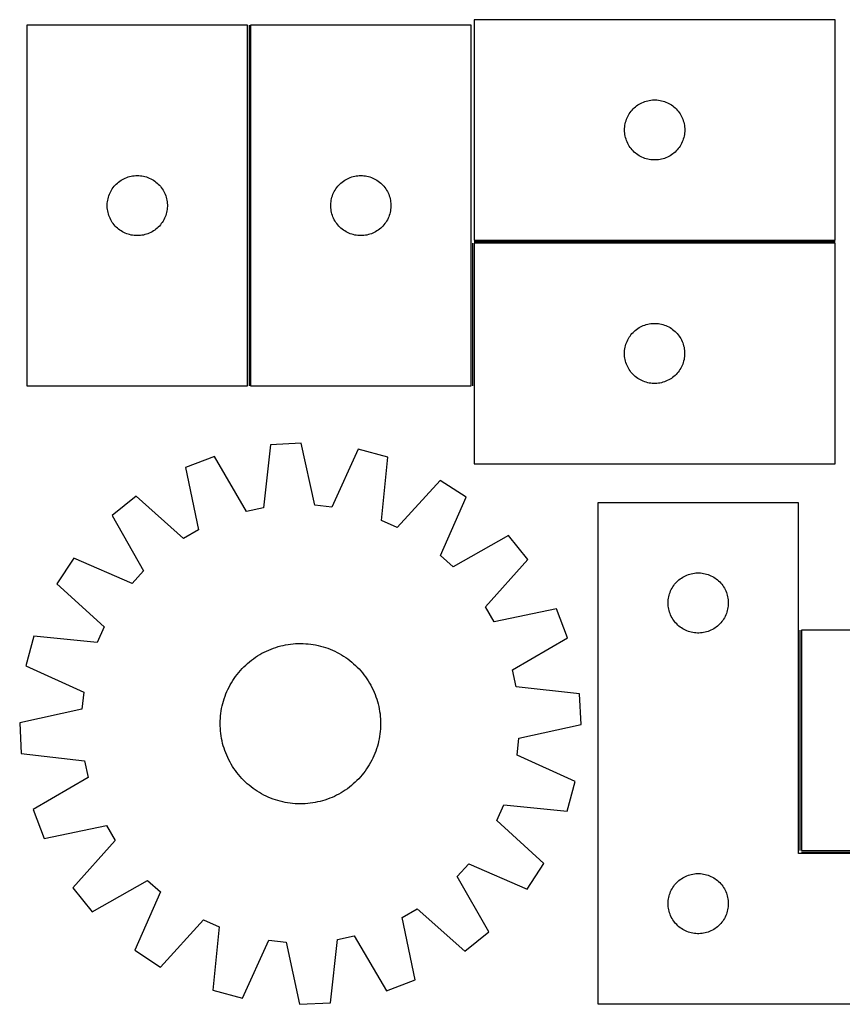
# Model space of a CAD drawing. Header units: millimetres. Extents: x 7 to 1493, y 7 to 500.
# Tile 1 of 4: x 7 to 417, y 7 to 498. Entities that reach past the tile are written whole.
import ezdxf

# ---------------------------------------------------------------- set-up
doc = ezdxf.new("R2010")
doc.units = ezdxf.units.MM
doc.layers.add('COMMON', color=5, linetype='CONTINUOUS', true_color=0x0000ff)
doc.layers.add('CUT', color=7, linetype='CONTINUOUS', true_color=0x000000)

msp = doc.modelspace()

# ---------------------------------------------------------------- linework, layer by layer
at = {"layer": 'COMMON'}
for p, q in [((120.928801, 494.990021), (120.928801, 314.990021)), ((232.428802, 386.231236), (232.428802, 314.990021)), ((413.178803, 386.981237), (233.224942, 386.981237)), ((395.692962, 193.244415), (395.692962, 83.244415)), ((396.442963, 82.494414), (576.442963, 82.494414))]:
    msp.add_line(p, q, dxfattribs=at)
at = {"layer": 'CUT'}
for p, q in [((413.224942, 497.731237), (233.224942, 497.731237)), ((233.224942, 497.731237), (233.224942, 387.731237)), ((413.224942, 387.731237), (413.224942, 497.731237)), ((10.178801, 494.990021), (10.178801, 314.990021)), ((120.178801, 494.990021), (10.178801, 494.990021)), ((120.178801, 314.990021), (120.178801, 494.990021)), ((231.678802, 494.990021), (121.678802, 494.990021)), ((121.678802, 494.990021), (121.678802, 314.990021)), ((231.678802, 314.990021), (231.678802, 494.990021)), ((317.574024, 456.626097), (318.296807, 456.898575)), ((318.296807, 456.898575), (319.032658, 457.133485)), ((319.032658, 457.133485), (319.779626, 457.330203)), ((319.779626, 457.330203), (320.535731, 457.488206)), ((320.535731, 457.488206), (321.298967, 457.607077)), ((321.298967, 457.607077), (322.06731, 457.6865)), ((322.06731, 457.6865), (322.838724, 457.726264)), ((322.838724, 457.726264), (323.611161, 457.726264)), ((323.611161, 457.726264), (324.382574, 457.6865)), ((324.382574, 457.6865), (325.150918, 457.607077)), ((325.150918, 457.607077), (325.914154, 457.488206)), ((325.914154, 457.488206), (326.670258, 457.330203)), ((326.670258, 457.330203), (327.417227, 457.133485)), ((327.417227, 457.133485), (328.153078, 456.898575)), ((328.153078, 456.898575), (328.875861, 456.626097)), ((310.999517, 451.422554), (311.463145, 452.040379)), ((311.463145, 452.040379), (311.957963, 452.633519)), ((311.957963, 452.633519), (312.482659, 453.200399)), ((312.482659, 453.200399), (313.035842, 453.739518)), ((313.035842, 453.739518), (313.616045, 454.249444)), ((313.616045, 454.249444), (314.221728, 454.728826)), ((314.221728, 454.728826), (314.851286, 455.176392)), ((314.851286, 455.176392), (315.50305, 455.590956)), ((315.50305, 455.590956), (316.175291, 455.971419)), ((316.175291, 455.971419), (316.866226, 456.316771)), ((316.866226, 456.316771), (317.574024, 456.626097)), ((328.875861, 456.626097), (329.583658, 456.316771)), ((329.583658, 456.316771), (330.274593, 455.971419)), ((330.274593, 455.971419), (330.946834, 455.590956)), ((330.946834, 455.590956), (331.598598, 455.176392)), ((331.598598, 455.176392), (332.228156, 454.728826)), ((332.228156, 454.728826), (332.83384, 454.249444)), ((332.83384, 454.249444), (333.414042, 453.739518)), ((333.414042, 453.739518), (333.967225, 453.200399)), ((333.967225, 453.200399), (334.491921, 452.633519)), ((334.491921, 452.633519), (334.986739, 452.040379)), ((334.986739, 452.040379), (335.450367, 451.422554)), ((308.719526, 446.551304), (308.935412, 447.29296)), ((308.935412, 447.29296), (309.18919, 448.022518)), ((309.18919, 448.022518), (309.480189, 448.738046)), ((309.480189, 448.738046), (309.807636, 449.437644)), ((309.807636, 449.437644), (310.170664, 450.119458)), ((310.170664, 450.119458), (310.568309, 450.78168)), ((310.568309, 450.78168), (310.999517, 451.422554)), ((335.450367, 451.422554), (335.881576, 450.78168)), ((335.881576, 450.78168), (336.279221, 450.119458)), ((336.279221, 450.119458), (336.642248, 449.437644)), ((336.642248, 449.437644), (336.969696, 448.738046)), ((336.969696, 448.738046), (337.260695, 448.022518)), ((337.260695, 448.022518), (337.514473, 447.29296)), ((337.514473, 447.29296), (337.730358, 446.551304)), ((308.224942, 442.731237), (308.244831, 443.503418)), ((308.244831, 441.959056), (308.224942, 442.731237)), ((308.244831, 443.503418), (308.304444, 444.273552)), ((308.304444, 444.273552), (308.403624, 445.039596)), ((308.403624, 445.039596), (308.542107, 445.799518)), ((308.542107, 445.799518), (308.719526, 446.551304)), ((337.730358, 446.551304), (337.907778, 445.799518)), ((337.907778, 445.799518), (338.046261, 445.039596)), ((338.046261, 445.039596), (338.14544, 444.273552)), ((338.14544, 444.273552), (338.205054, 443.503418)), ((338.205054, 443.503418), (338.224942, 442.731237)), ((338.224942, 442.731237), (338.205054, 441.959056)), ((308.304444, 441.188922), (308.244831, 441.959056)), ((308.403624, 440.422878), (308.304444, 441.188922)), ((308.542107, 439.662956), (308.403624, 440.422878)), ((308.719526, 438.91117), (308.542107, 439.662956)), ((308.935412, 438.169515), (308.719526, 438.91117)), ((309.18919, 437.439956), (308.935412, 438.169515)), ((309.480189, 436.724428), (309.18919, 437.439956)), ((337.260695, 437.439956), (336.969696, 436.724428)), ((337.514473, 438.169515), (337.260695, 437.439956)), ((337.730358, 438.91117), (337.514473, 438.169515)), ((337.907778, 439.662956), (337.730358, 438.91117)), ((338.046261, 440.422878), (337.907778, 439.662956)), ((338.14544, 441.188922), (338.046261, 440.422878)), ((338.205054, 441.959056), (338.14544, 441.188922)), ((309.807636, 436.02483), (309.480189, 436.724428)), ((310.170664, 435.343016), (309.807636, 436.02483)), ((310.568309, 434.680794), (310.170664, 435.343016)), ((310.999517, 434.039921), (310.568309, 434.680794)), ((311.463145, 433.422095), (310.999517, 434.039921)), ((311.957963, 432.828955), (311.463145, 433.422095)), ((312.482659, 432.262075), (311.957963, 432.828955)), ((334.491921, 432.828955), (333.967225, 432.262075)), ((334.986739, 433.422095), (334.491921, 432.828955)), ((335.450367, 434.039921), (334.986739, 433.422095)), ((335.881576, 434.680794), (335.450367, 434.039921)), ((336.279221, 435.343016), (335.881576, 434.680794)), ((336.642248, 436.02483), (336.279221, 435.343016)), ((336.969696, 436.724428), (336.642248, 436.02483)), ((313.035842, 431.722957), (312.482659, 432.262075)), ((313.616045, 431.21303), (313.035842, 431.722957)), ((314.221728, 430.733648), (313.616045, 431.21303)), ((314.851286, 430.286082), (314.221728, 430.733648)), ((315.50305, 429.871518), (314.851286, 430.286082)), ((316.175291, 429.491055), (315.50305, 429.871518)), ((316.866226, 429.145703), (316.175291, 429.491055)), ((317.574024, 428.836378), (316.866226, 429.145703)), ((318.296807, 428.563899), (317.574024, 428.836378)), ((319.032658, 428.328989), (318.296807, 428.563899)), ((319.779626, 428.132271), (319.032658, 428.328989)), ((320.535731, 427.974268), (319.779626, 428.132271)), ((321.298967, 427.855397), (320.535731, 427.974268)), ((322.06731, 427.775974), (321.298967, 427.855397)), ((322.838724, 427.73621), (322.06731, 427.775974)), ((323.611161, 427.73621), (322.838724, 427.73621)), ((324.382574, 427.775974), (323.611161, 427.73621)), ((325.150918, 427.855397), (324.382574, 427.775974)), ((325.914154, 427.974268), (325.150918, 427.855397)), ((326.670258, 428.132271), (325.914154, 427.974268)), ((327.417227, 428.328989), (326.670258, 428.132271)), ((328.153078, 428.563899), (327.417227, 428.328989)), ((328.875861, 428.836378), (328.153078, 428.563899)), ((329.583658, 429.145703), (328.875861, 428.836378)), ((330.274593, 429.491055), (329.583658, 429.145703)), ((330.946834, 429.871518), (330.274593, 429.491055)), ((331.598598, 430.286082), (330.946834, 429.871518)), ((332.228156, 430.733648), (331.598598, 430.286082)), ((332.83384, 431.21303), (332.228156, 430.733648)), ((333.414042, 431.722957), (332.83384, 431.21303)), ((333.967225, 432.262075), (333.414042, 431.722957)), ((56.487485, 417.215446), (57.128358, 417.646655)), ((57.128358, 417.646655), (57.79058, 418.0443)), ((57.79058, 418.0443), (58.472394, 418.407327)), ((58.472394, 418.407327), (59.171992, 418.734775)), ((59.171992, 418.734775), (59.88752, 419.025773)), ((59.88752, 419.025773), (60.617079, 419.279552)), ((60.617079, 419.279552), (61.358734, 419.495437)), ((61.358734, 419.495437), (62.11052, 419.672856)), ((62.11052, 419.672856), (62.870442, 419.81134)), ((62.870442, 419.81134), (63.636486, 419.910519)), ((63.636486, 419.910519), (64.40662, 419.970133)), ((64.40662, 419.970133), (65.178801, 419.990021)), ((65.178801, 419.990021), (65.950982, 419.970133)), ((65.950982, 419.970133), (66.721116, 419.910519)), ((66.721116, 419.910519), (67.48716, 419.81134)), ((67.48716, 419.81134), (68.247082, 419.672856)), ((68.247082, 419.672856), (68.998868, 419.495437)), ((68.998868, 419.495437), (69.740524, 419.279552)), ((69.740524, 419.279552), (70.470082, 419.025773)), ((70.470082, 419.025773), (71.18561, 418.734775)), ((71.18561, 418.734775), (71.885208, 418.407327)), ((71.885208, 418.407327), (72.567022, 418.0443)), ((72.567022, 418.0443), (73.229244, 417.646655)), ((73.229244, 417.646655), (73.870118, 417.215446)), ((167.987486, 417.215446), (168.628359, 417.646655)), ((168.628359, 417.646655), (169.290581, 418.0443)), ((169.290581, 418.0443), (169.972395, 418.407327)), ((169.972395, 418.407327), (170.671993, 418.734775)), ((170.671993, 418.734775), (171.387521, 419.025773)), ((171.387521, 419.025773), (172.11708, 419.279552)), ((172.11708, 419.279552), (172.858735, 419.495437)), ((172.858735, 419.495437), (173.610521, 419.672856)), ((173.610521, 419.672856), (174.370443, 419.81134)), ((174.370443, 419.81134), (175.136487, 419.910519)), ((175.136487, 419.910519), (175.906621, 419.970133)), ((175.906621, 419.970133), (176.678802, 419.990021)), ((176.678802, 419.990021), (177.450983, 419.970133)), ((177.450983, 419.970133), (178.221117, 419.910519)), ((178.221117, 419.910519), (178.987161, 419.81134)), ((178.987161, 419.81134), (179.747083, 419.672856)), ((179.747083, 419.672856), (180.498869, 419.495437)), ((180.498869, 419.495437), (181.240525, 419.279552)), ((181.240525, 419.279552), (181.970083, 419.025773)), ((181.970083, 419.025773), (182.685611, 418.734775)), ((182.685611, 418.734775), (183.385209, 418.407327)), ((183.385209, 418.407327), (184.067023, 418.0443)), ((184.067023, 418.0443), (184.729245, 417.646655)), ((184.729245, 417.646655), (185.370119, 417.215446)), ((51.938619, 412.039672), (52.319082, 412.711913)), ((52.319082, 412.711913), (52.733646, 413.363677)), ((52.733646, 413.363677), (53.181212, 413.993235)), ((53.181212, 413.993235), (53.660594, 414.598919)), ((53.660594, 414.598919), (54.170521, 415.179121)), ((54.170521, 415.179121), (54.709639, 415.732304)), ((54.709639, 415.732304), (55.276519, 416.257)), ((55.276519, 416.257), (55.869659, 416.751818)), ((55.869659, 416.751818), (56.487485, 417.215446)), ((73.870118, 417.215446), (74.487943, 416.751818)), ((74.487943, 416.751818), (75.081083, 416.257)), ((75.081083, 416.257), (75.647963, 415.732304)), ((75.647963, 415.732304), (76.187082, 415.179121)), ((76.187082, 415.179121), (76.697008, 414.598919)), ((76.697008, 414.598919), (77.17639, 413.993235)), ((77.17639, 413.993235), (77.623956, 413.363677)), ((77.623956, 413.363677), (78.038521, 412.711913)), ((78.038521, 412.711913), (78.418983, 412.039672)), ((163.43862, 412.039672), (163.819083, 412.711913)), ((163.819083, 412.711913), (164.233647, 413.363677)), ((164.233647, 413.363677), (164.681213, 413.993235)), ((164.681213, 413.993235), (165.160595, 414.598919)), ((165.160595, 414.598919), (165.670522, 415.179121)), ((165.670522, 415.179121), (166.20964, 415.732304)), ((166.20964, 415.732304), (166.77652, 416.257)), ((166.77652, 416.257), (167.36966, 416.751818)), ((167.36966, 416.751818), (167.987486, 417.215446)), ((185.370119, 417.215446), (185.987944, 416.751818)), ((185.987944, 416.751818), (186.581084, 416.257)), ((186.581084, 416.257), (187.147964, 415.732304)), ((187.147964, 415.732304), (187.687083, 415.179121)), ((187.687083, 415.179121), (188.197009, 414.598919)), ((188.197009, 414.598919), (188.676391, 413.993235)), ((188.676391, 413.993235), (189.123957, 413.363677)), ((189.123957, 413.363677), (189.538522, 412.711913)), ((189.538522, 412.711913), (189.918984, 412.039672)), ((50.421832, 407.679233), (50.579835, 408.435337)), ((50.579835, 408.435337), (50.776553, 409.182306)), ((50.776553, 409.182306), (51.011463, 409.918157)), ((51.011463, 409.918157), (51.283942, 410.64094)), ((51.283942, 410.64094), (51.593267, 411.348737)), ((51.593267, 411.348737), (51.938619, 412.039672)), ((78.418983, 412.039672), (78.764335, 411.348737)), ((78.764335, 411.348737), (79.073661, 410.64094)), ((79.073661, 410.64094), (79.34614, 409.918157)), ((79.34614, 409.918157), (79.581049, 409.182306)), ((79.581049, 409.182306), (79.777767, 408.435337)), ((79.777767, 408.435337), (79.93577, 407.679233)), ((161.921833, 407.679233), (162.079836, 408.435337)), ((162.079836, 408.435337), (162.276554, 409.182306)), ((162.276554, 409.182306), (162.511464, 409.918157)), ((162.511464, 409.918157), (162.783943, 410.64094)), ((162.783943, 410.64094), (163.093268, 411.348737)), ((163.093268, 411.348737), (163.43862, 412.039672)), ((189.918984, 412.039672), (190.264336, 411.348737)), ((190.264336, 411.348737), (190.573662, 410.64094)), ((190.573662, 410.64094), (190.846141, 409.918157)), ((190.846141, 409.918157), (191.08105, 409.182306)), ((191.08105, 409.182306), (191.277768, 408.435337)), ((191.277768, 408.435337), (191.435771, 407.679233)), ((50.183774, 405.37624), (50.223538, 406.147653)), ((50.183774, 404.603802), (50.183774, 405.37624)), ((50.223538, 403.832389), (50.183774, 404.603802)), ((50.223538, 406.147653), (50.302961, 406.915996)), ((50.302961, 403.064046), (50.223538, 403.832389)), ((50.302961, 406.915996), (50.421832, 407.679233)), ((50.421832, 402.30081), (50.302961, 403.064046)), ((79.93577, 407.679233), (80.054641, 406.915996)), ((80.054641, 403.064046), (79.93577, 402.30081)), ((80.054641, 406.915996), (80.134064, 406.147653)), ((80.134064, 403.832389), (80.054641, 403.064046)), ((80.134064, 406.147653), (80.173828, 405.37624)), ((80.173828, 404.603802), (80.134064, 403.832389)), ((80.173828, 405.37624), (80.173828, 404.603802)), ((161.683775, 405.37624), (161.723539, 406.147653)), ((161.683775, 404.603802), (161.683775, 405.37624)), ((161.723539, 403.832389), (161.683775, 404.603802)), ((161.723539, 406.147653), (161.802962, 406.915996)), ((161.802962, 403.064046), (161.723539, 403.832389)), ((161.802962, 406.915996), (161.921833, 407.679233)), ((161.921833, 402.30081), (161.802962, 403.064046)), ((191.435771, 407.679233), (191.554642, 406.915996)), ((191.554642, 403.064046), (191.435771, 402.30081)), ((191.554642, 406.915996), (191.634065, 406.147653)), ((191.634065, 403.832389), (191.554642, 403.064046)), ((191.634065, 406.147653), (191.673829, 405.37624)), ((191.673829, 404.603802), (191.634065, 403.832389)), ((191.673829, 405.37624), (191.673829, 404.603802)), ((50.579835, 401.544705), (50.421832, 402.30081)), ((50.776553, 400.797737), (50.579835, 401.544705)), ((51.011463, 400.061885), (50.776553, 400.797737)), ((51.283942, 399.339103), (51.011463, 400.061885)), ((51.593267, 398.631305), (51.283942, 399.339103)), ((51.938619, 397.94037), (51.593267, 398.631305)), ((52.319082, 397.268129), (51.938619, 397.94037)), ((78.418983, 397.94037), (78.038521, 397.268129)), ((78.764335, 398.631305), (78.418983, 397.94037)), ((79.073661, 399.339103), (78.764335, 398.631305)), ((79.34614, 400.061885), (79.073661, 399.339103)), ((79.581049, 400.797737), (79.34614, 400.061885)), ((79.777767, 401.544705), (79.581049, 400.797737)), ((79.93577, 402.30081), (79.777767, 401.544705)), ((162.079836, 401.544705), (161.921833, 402.30081)), ((162.276554, 400.797737), (162.079836, 401.544705)), ((162.511464, 400.061885), (162.276554, 400.797737)), ((162.783943, 399.339103), (162.511464, 400.061885)), ((163.093268, 398.631305), (162.783943, 399.339103)), ((163.43862, 397.94037), (163.093268, 398.631305)), ((163.819083, 397.268129), (163.43862, 397.94037)), ((189.918984, 397.94037), (189.538522, 397.268129)), ((190.264336, 398.631305), (189.918984, 397.94037)), ((190.573662, 399.339103), (190.264336, 398.631305)), ((190.846141, 400.061885), (190.573662, 399.339103)), ((191.08105, 400.797737), (190.846141, 400.061885)), ((191.277768, 401.544705), (191.08105, 400.797737)), ((191.435771, 402.30081), (191.277768, 401.544705)), ((52.733646, 396.616365), (52.319082, 397.268129)), ((53.181212, 395.986807), (52.733646, 396.616365)), ((53.660594, 395.381123), (53.181212, 395.986807)), ((54.170521, 394.800921), (53.660594, 395.381123)), ((54.709639, 394.247738), (54.170521, 394.800921)), ((55.276519, 393.723042), (54.709639, 394.247738)), ((55.869659, 393.228224), (55.276519, 393.723042)), ((56.487485, 392.764596), (55.869659, 393.228224)), ((74.487943, 393.228224), (73.870118, 392.764596)), ((75.081083, 393.723042), (74.487943, 393.228224)), ((75.647963, 394.247738), (75.081083, 393.723042)), ((76.187082, 394.800921), (75.647963, 394.247738)), ((76.697008, 395.381123), (76.187082, 394.800921)), ((77.17639, 395.986807), (76.697008, 395.381123)), ((77.623956, 396.616365), (77.17639, 395.986807)), ((78.038521, 397.268129), (77.623956, 396.616365)), ((164.233647, 396.616365), (163.819083, 397.268129)), ((164.681213, 395.986807), (164.233647, 396.616365)), ((165.160595, 395.381123), (164.681213, 395.986807)), ((165.670522, 394.800921), (165.160595, 395.381123)), ((166.20964, 394.247738), (165.670522, 394.800921)), ((166.77652, 393.723042), (166.20964, 394.247738)), ((167.36966, 393.228224), (166.77652, 393.723042)), ((167.987486, 392.764596), (167.36966, 393.228224)), ((185.987944, 393.228224), (185.370119, 392.764596)), ((186.581084, 393.723042), (185.987944, 393.228224)), ((187.147964, 394.247738), (186.581084, 393.723042)), ((187.687083, 394.800921), (187.147964, 394.247738)), ((188.197009, 395.381123), (187.687083, 394.800921)), ((188.676391, 395.986807), (188.197009, 395.381123)), ((189.123957, 396.616365), (188.676391, 395.986807)), ((189.538522, 397.268129), (189.123957, 396.616365)), ((57.128358, 392.333388), (56.487485, 392.764596)), ((57.79058, 391.935743), (57.128358, 392.333388)), ((58.472394, 391.572715), (57.79058, 391.935743)), ((59.171992, 391.245268), (58.472394, 391.572715)), ((59.88752, 390.954269), (59.171992, 391.245268)), ((60.617079, 390.70049), (59.88752, 390.954269)), ((61.358734, 390.484605), (60.617079, 390.70049)), ((62.11052, 390.307186), (61.358734, 390.484605)), ((62.870442, 390.168703), (62.11052, 390.307186)), ((63.636486, 390.069523), (62.870442, 390.168703)), ((64.40662, 390.00991), (63.636486, 390.069523)), ((65.178801, 389.990021), (64.40662, 390.00991)), ((65.950982, 390.00991), (65.178801, 389.990021)), ((66.721116, 390.069523), (65.950982, 390.00991)), ((67.48716, 390.168703), (66.721116, 390.069523)), ((68.247082, 390.307186), (67.48716, 390.168703)), ((68.998868, 390.484605), (68.247082, 390.307186)), ((69.740524, 390.70049), (68.998868, 390.484605)), ((70.470082, 390.954269), (69.740524, 390.70049)), ((71.18561, 391.245268), (70.470082, 390.954269)), ((71.885208, 391.572715), (71.18561, 391.245268)), ((72.567022, 391.935743), (71.885208, 391.572715)), ((73.229244, 392.333388), (72.567022, 391.935743)), ((73.870118, 392.764596), (73.229244, 392.333388)), ((168.628359, 392.333388), (167.987486, 392.764596)), ((169.290581, 391.935743), (168.628359, 392.333388)), ((169.972395, 391.572715), (169.290581, 391.935743)), ((170.671993, 391.245268), (169.972395, 391.572715)), ((171.387521, 390.954269), (170.671993, 391.245268)), ((172.11708, 390.70049), (171.387521, 390.954269)), ((172.858735, 390.484605), (172.11708, 390.70049)), ((173.610521, 390.307186), (172.858735, 390.484605)), ((174.370443, 390.168703), (173.610521, 390.307186)), ((175.136487, 390.069523), (174.370443, 390.168703)), ((175.906621, 390.00991), (175.136487, 390.069523)), ((176.678802, 389.990021), (175.906621, 390.00991)), ((177.450983, 390.00991), (176.678802, 389.990021)), ((178.221117, 390.069523), (177.450983, 390.00991)), ((178.987161, 390.168703), (178.221117, 390.069523)), ((179.747083, 390.307186), (178.987161, 390.168703)), ((180.498869, 390.484605), (179.747083, 390.307186)), ((181.240525, 390.70049), (180.498869, 390.484605)), ((181.970083, 390.954269), (181.240525, 390.70049)), ((182.685611, 391.245268), (181.970083, 390.954269)), ((183.385209, 391.572715), (182.685611, 391.245268)), ((184.067023, 391.935743), (183.385209, 391.572715)), ((184.729245, 392.333388), (184.067023, 391.935743)), ((185.370119, 392.764596), (184.729245, 392.333388)), ((413.178803, 386.231236), (233.178803, 386.231236)), ((233.178803, 386.231236), (233.178803, 276.231236)), ((233.224942, 387.731237), (413.224942, 387.731237)), ((413.178803, 276.231236), (413.178803, 386.231236)), ((314.805147, 343.676391), (315.456911, 344.090955)), ((315.456911, 344.090955), (316.129152, 344.471418)), ((316.129152, 344.471418), (316.820087, 344.81677)), ((316.820087, 344.81677), (317.527885, 345.126096)), ((317.527885, 345.126096), (318.250667, 345.398574)), ((318.250667, 345.398574), (318.986519, 345.633484)), ((318.986519, 345.633484), (319.733487, 345.830202)), ((319.733487, 345.830202), (320.489592, 345.988205)), ((320.489592, 345.988205), (321.252828, 346.107076)), ((321.252828, 346.107076), (322.021171, 346.186499)), ((322.021171, 346.186499), (322.792584, 346.226263)), ((322.792584, 346.226263), (323.565022, 346.226263)), ((323.565022, 346.226263), (324.336435, 346.186499)), ((324.336435, 346.186499), (325.104778, 346.107076)), ((325.104778, 346.107076), (325.868014, 345.988205)), ((325.868014, 345.988205), (326.624119, 345.830202)), ((326.624119, 345.830202), (327.371088, 345.633484)), ((327.371088, 345.633484), (328.106939, 345.398574)), ((328.106939, 345.398574), (328.829721, 345.126096)), ((328.829721, 345.126096), (329.537519, 344.81677)), ((329.537519, 344.81677), (330.228454, 344.471418)), ((330.228454, 344.471418), (330.900695, 344.090955)), ((330.900695, 344.090955), (331.552459, 343.676391)), ((310.124524, 338.619457), (310.52217, 339.281679)), ((310.52217, 339.281679), (310.953378, 339.922553)), ((310.953378, 339.922553), (311.417006, 340.540378)), ((311.417006, 340.540378), (311.911824, 341.133518)), ((311.911824, 341.133518), (312.43652, 341.700398)), ((312.43652, 341.700398), (312.989703, 342.239517)), ((312.989703, 342.239517), (313.569905, 342.749443)), ((313.569905, 342.749443), (314.175589, 343.228825)), ((314.175589, 343.228825), (314.805147, 343.676391)), ((331.552459, 343.676391), (332.182017, 343.228825)), ((332.182017, 343.228825), (332.787701, 342.749443)), ((332.787701, 342.749443), (333.367903, 342.239517)), ((333.367903, 342.239517), (333.921086, 341.700398)), ((333.921086, 341.700398), (334.445782, 341.133518)), ((334.445782, 341.133518), (334.9406, 340.540378)), ((334.9406, 340.540378), (335.404228, 339.922553)), ((335.404228, 339.922553), (335.835436, 339.281679)), ((335.835436, 339.281679), (336.233082, 338.619457)), ((308.357485, 333.539595), (308.495968, 334.299517)), ((308.495968, 334.299517), (308.673387, 335.051303)), ((308.673387, 335.051303), (308.889272, 335.792959)), ((308.889272, 335.792959), (309.143051, 336.522517)), ((309.143051, 336.522517), (309.43405, 337.238045)), ((309.43405, 337.238045), (309.761497, 337.937643)), ((309.761497, 337.937643), (310.124524, 338.619457)), ((336.233082, 338.619457), (336.596109, 337.937643)), ((336.596109, 337.937643), (336.923557, 337.238045)), ((336.923557, 337.238045), (337.214555, 336.522517)), ((337.214555, 336.522517), (337.468334, 335.792959)), ((337.468334, 335.792959), (337.684219, 335.051303)), ((337.684219, 335.051303), (337.861638, 334.299517)), ((337.861638, 334.299517), (338.000122, 333.539595)), ((308.178803, 331.231236), (308.198692, 332.003417)), ((308.198692, 330.459055), (308.178803, 331.231236)), ((308.198692, 332.003417), (308.258305, 332.773551)), ((308.258305, 329.688921), (308.198692, 330.459055)), ((308.258305, 332.773551), (308.357485, 333.539595)), ((308.357485, 328.922877), (308.258305, 329.688921)), ((338.000122, 333.539595), (338.099301, 332.773551)), ((338.099301, 329.688921), (338.000122, 328.922877)), ((338.099301, 332.773551), (338.158914, 332.003417)), ((338.158914, 330.459055), (338.099301, 329.688921)), ((338.158914, 332.003417), (338.178803, 331.231236)), ((338.178803, 331.231236), (338.158914, 330.459055)), ((308.495968, 328.162955), (308.357485, 328.922877)), ((308.673387, 327.411169), (308.495968, 328.162955)), ((308.889272, 326.669514), (308.673387, 327.411169)), ((309.143051, 325.939955), (308.889272, 326.669514)), ((309.43405, 325.224427), (309.143051, 325.939955)), ((309.761497, 324.524829), (309.43405, 325.224427)), ((310.124524, 323.843015), (309.761497, 324.524829)), ((336.596109, 324.524829), (336.233082, 323.843015)), ((336.923557, 325.224427), (336.596109, 324.524829)), ((337.214555, 325.939955), (336.923557, 325.224427)), ((337.468334, 326.669514), (337.214555, 325.939955)), ((337.684219, 327.411169), (337.468334, 326.669514)), ((337.861638, 328.162955), (337.684219, 327.411169)), ((338.000122, 328.922877), (337.861638, 328.162955)), ((310.52217, 323.180793), (310.124524, 323.843015)), ((310.953378, 322.53992), (310.52217, 323.180793)), ((311.417006, 321.922094), (310.953378, 322.53992)), ((311.911824, 321.328954), (311.417006, 321.922094)), ((312.43652, 320.762074), (311.911824, 321.328954)), ((312.989703, 320.222956), (312.43652, 320.762074)), ((313.569905, 319.713029), (312.989703, 320.222956)), ((314.175589, 319.233647), (313.569905, 319.713029)), ((332.787701, 319.713029), (332.182017, 319.233647)), ((333.367903, 320.222956), (332.787701, 319.713029)), ((333.921086, 320.762074), (333.367903, 320.222956)), ((334.445782, 321.328954), (333.921086, 320.762074)), ((334.9406, 321.922094), (334.445782, 321.328954)), ((335.404228, 322.53992), (334.9406, 321.922094)), ((335.835436, 323.180793), (335.404228, 322.53992)), ((336.233082, 323.843015), (335.835436, 323.180793)), ((10.178801, 314.990021), (120.178801, 314.990021)), ((121.678802, 314.990021), (231.678802, 314.990021)), ((314.805147, 318.786081), (314.175589, 319.233647)), ((315.456911, 318.371517), (314.805147, 318.786081)), ((316.129152, 317.991054), (315.456911, 318.371517)), ((316.820087, 317.645702), (316.129152, 317.991054)), ((317.527885, 317.336377), (316.820087, 317.645702)), ((318.250667, 317.063898), (317.527885, 317.336377)), ((318.986519, 316.828988), (318.250667, 317.063898)), ((319.733487, 316.63227), (318.986519, 316.828988)), ((320.489592, 316.474267), (319.733487, 316.63227)), ((321.252828, 316.355396), (320.489592, 316.474267)), ((322.021171, 316.275973), (321.252828, 316.355396)), ((322.792584, 316.236209), (322.021171, 316.275973)), ((323.565022, 316.236209), (322.792584, 316.236209)), ((324.336435, 316.275973), (323.565022, 316.236209)), ((325.104778, 316.355396), (324.336435, 316.275973)), ((325.868014, 316.474267), (325.104778, 316.355396)), ((326.624119, 316.63227), (325.868014, 316.474267)), ((327.371088, 316.828988), (326.624119, 316.63227)), ((328.106939, 317.063898), (327.371088, 316.828988)), ((328.829721, 317.336377), (328.106939, 317.063898)), ((329.537519, 317.645702), (328.829721, 317.336377)), ((330.228454, 317.991054), (329.537519, 317.645702)), ((330.900695, 318.371517), (330.228454, 317.991054)), ((331.552459, 318.786081), (330.900695, 318.371517)), ((332.182017, 319.233647), (331.552459, 318.786081)), ((131.587831, 285.712061), (128.08203, 254.141757)), ((146.953082, 286.511814), (131.587831, 285.712061)), ((153.717496, 255.476069), (146.953082, 286.511814)), ((175.334524, 283.518551), (162.244548, 254.576759)), ((190.194883, 279.531038), (175.334524, 283.518551)), ((103.670508, 279.788476), (89.304423, 274.279741)), ((119.69442, 252.362047), (103.670508, 279.788476)), ((187.03765, 247.923972), (190.194883, 279.531038)), ((233.178803, 276.231236), (413.178803, 276.231236)), ((89.304423, 274.279741), (95.725968, 243.171246)), ((216.262268, 267.913928), (194.869456, 244.433673)), ((229.163101, 259.529474), (216.262268, 267.913928)), ((64.583959, 260.01915), (52.623293, 250.340668)), ((88.298837, 238.886727), (64.583959, 260.01915)), ((162.244548, 254.576759), (153.717496, 255.476069)), ((216.393273, 230.445006), (229.163101, 259.529474)), ((394.942962, 256.744414), (294.942962, 256.744414)), ((294.942962, 256.744414), (294.942962, 6.744414)), ((394.942962, 81.744414), (394.942962, 256.744414)), ((128.08203, 254.141757), (119.69442, 252.362047)), ((52.623293, 250.340668), (68.343599, 222.739097)), ((194.869456, 244.433673), (187.03765, 247.923972)), ((95.725968, 243.171246), (88.298837, 238.886727)), ((250.364773, 240.42568), (222.763202, 224.705374)), ((260.043255, 228.465014), (250.364773, 240.42568)), ((33.519499, 229.138996), (25.135045, 216.238163)), ((62.603967, 216.369168), (33.519499, 229.138996)), ((222.763202, 224.705374), (216.393273, 230.445006)), ((238.910833, 204.750136), (260.043255, 228.465014)), ((68.343599, 222.739097), (62.603967, 216.369168)), ((340.014826, 220.911753), (340.750677, 221.146663)), ((340.750677, 221.146663), (341.497646, 221.34338)), ((341.497646, 221.34338), (342.253751, 221.501384)), ((342.253751, 221.501384), (343.016987, 221.620255)), ((343.016987, 221.620255), (343.78533, 221.699677)), ((343.78533, 221.699677), (344.556743, 221.739441)), ((344.556743, 221.739441), (345.329181, 221.739441)), ((345.329181, 221.739441), (346.100594, 221.699677)), ((346.100594, 221.699677), (346.868937, 221.620255)), ((346.868937, 221.620255), (347.632173, 221.501384)), ((347.632173, 221.501384), (348.388278, 221.34338)), ((348.388278, 221.34338), (349.135246, 221.146663)), ((349.135246, 221.146663), (349.871098, 220.911753)), ((25.135045, 216.238163), (48.6153, 194.845351)), ((333.181165, 216.053557), (333.675983, 216.646696)), ((333.675983, 216.646696), (334.200679, 217.213577)), ((334.200679, 217.213577), (334.753862, 217.752695)), ((334.753862, 217.752695), (335.334064, 218.262621)), ((335.334064, 218.262621), (335.939748, 218.742003)), ((335.939748, 218.742003), (336.569306, 219.18957)), ((336.569306, 219.18957), (337.22107, 219.604134)), ((337.22107, 219.604134), (337.893311, 219.984596)), ((337.893311, 219.984596), (338.584246, 220.329948)), ((338.584246, 220.329948), (339.292043, 220.639274)), ((339.292043, 220.639274), (340.014826, 220.911753)), ((349.871098, 220.911753), (350.59388, 220.639274)), ((350.59388, 220.639274), (351.301678, 220.329948)), ((351.301678, 220.329948), (351.992613, 219.984596)), ((351.992613, 219.984596), (352.664854, 219.604134)), ((352.664854, 219.604134), (353.316618, 219.18957)), ((353.316618, 219.18957), (353.946176, 218.742003)), ((353.946176, 218.742003), (354.55186, 218.262621)), ((354.55186, 218.262621), (355.132062, 217.752695)), ((355.132062, 217.752695), (355.685245, 217.213577)), ((355.685245, 217.213577), (356.209941, 216.646696)), ((356.209941, 216.646696), (356.704759, 216.053557)), ((330.437546, 210.564481), (330.653431, 211.306137)), ((330.653431, 211.306137), (330.90721, 212.035696)), ((330.90721, 212.035696), (331.198208, 212.751223)), ((331.198208, 212.751223), (331.525656, 213.450821)), ((331.525656, 213.450821), (331.888683, 214.132635)), ((331.888683, 214.132635), (332.286328, 214.794857)), ((332.286328, 214.794857), (332.717537, 215.435731)), ((332.717537, 215.435731), (333.181165, 216.053557)), ((356.704759, 216.053557), (357.168387, 215.435731)), ((357.168387, 215.435731), (357.599595, 214.794857)), ((357.599595, 214.794857), (357.997241, 214.132635)), ((357.997241, 214.132635), (358.360268, 213.450821)), ((358.360268, 213.450821), (358.687715, 212.751223)), ((358.687715, 212.751223), (358.978714, 212.035696)), ((358.978714, 212.035696), (359.232493, 211.306137)), ((359.232493, 211.306137), (359.448378, 210.564481)), ((329.942962, 206.744414), (329.962851, 207.516596)), ((329.962851, 205.972233), (329.942962, 206.744414)), ((329.962851, 207.516596), (330.022464, 208.286729)), ((330.022464, 208.286729), (330.121643, 209.052773)), ((330.121643, 209.052773), (330.260127, 209.812695)), ((330.260127, 209.812695), (330.437546, 210.564481)), ((359.448378, 210.564481), (359.625797, 209.812695)), ((359.625797, 209.812695), (359.76428, 209.052773)), ((359.76428, 209.052773), (359.86346, 208.286729)), ((359.86346, 208.286729), (359.923073, 207.516596)), ((359.923073, 207.516596), (359.942962, 206.744414)), ((359.942962, 206.744414), (359.923073, 205.972233)), ((243.195351, 197.323005), (238.910833, 204.750136)), ((274.303847, 203.74455), (243.195351, 197.323005)), ((279.812581, 189.378465), (274.303847, 203.74455)), ((330.022464, 205.202099), (329.962851, 205.972233)), ((330.121643, 204.436056), (330.022464, 205.202099)), ((330.260127, 203.676133), (330.121643, 204.436056)), ((330.437546, 202.924348), (330.260127, 203.676133)), ((330.653431, 202.182692), (330.437546, 202.924348)), ((330.90721, 201.453133), (330.653431, 202.182692)), ((331.198208, 200.737606), (330.90721, 201.453133)), ((358.978714, 201.453133), (358.687715, 200.737606)), ((359.232493, 202.182692), (358.978714, 201.453133)), ((359.448378, 202.924348), (359.232493, 202.182692)), ((359.625797, 203.676133), (359.448378, 202.924348)), ((359.76428, 204.436056), (359.625797, 203.676133)), ((359.86346, 205.202099), (359.76428, 204.436056)), ((359.923073, 205.972233), (359.86346, 205.202099)), ((331.525656, 200.038008), (331.198208, 200.737606)), ((331.888683, 199.356193), (331.525656, 200.038008)), ((332.286328, 198.693972), (331.888683, 199.356193)), ((332.717537, 198.053098), (332.286328, 198.693972)), ((333.181165, 197.435272), (332.717537, 198.053098)), ((333.675983, 196.842133), (333.181165, 197.435272)), ((334.200679, 196.275252), (333.675983, 196.842133)), ((356.209941, 196.842133), (355.685245, 196.275252)), ((356.704759, 197.435272), (356.209941, 196.842133)), ((357.168387, 198.053098), (356.704759, 197.435272)), ((357.599595, 198.693972), (357.168387, 198.053098)), ((357.997241, 199.356193), (357.599595, 198.693972)), ((358.360268, 200.038008), (357.997241, 199.356193)), ((358.687715, 200.737606), (358.360268, 200.038008)), ((48.6153, 194.845351), (45.125001, 187.013545)), ((334.753862, 195.736134), (334.200679, 196.275252)), ((335.334064, 195.226208), (334.753862, 195.736134)), ((335.939748, 194.746826), (335.334064, 195.226208)), ((336.569306, 194.299259), (335.939748, 194.746826)), ((337.22107, 193.884695), (336.569306, 194.299259)), ((337.893311, 193.504232), (337.22107, 193.884695)), ((338.584246, 193.15888), (337.893311, 193.504232)), ((339.292043, 192.849555), (338.584246, 193.15888)), ((340.014826, 192.577076), (339.292043, 192.849555)), ((340.750677, 192.342166), (340.014826, 192.577076)), ((341.497646, 192.145449), (340.750677, 192.342166)), ((342.253751, 191.987445), (341.497646, 192.145449)), ((343.016987, 191.868574), (342.253751, 191.987445)), ((343.78533, 191.789152), (343.016987, 191.868574)), ((344.556743, 191.749387), (343.78533, 191.789152)), ((345.329181, 191.749387), (344.556743, 191.749387)), ((346.100594, 191.789152), (345.329181, 191.749387)), ((346.868937, 191.868574), (346.100594, 191.789152)), ((347.632173, 191.987445), (346.868937, 191.868574)), ((348.388278, 192.145449), (347.632173, 191.987445)), ((349.135246, 192.342166), (348.388278, 192.145449)), ((349.871098, 192.577076), (349.135246, 192.342166)), ((350.59388, 192.849555), (349.871098, 192.577076)), ((351.301678, 193.15888), (350.59388, 192.849555)), ((351.992613, 193.504232), (351.301678, 193.15888)), ((352.664854, 193.884695), (351.992613, 193.504232)), ((353.316618, 194.299259), (352.664854, 193.884695)), ((353.946176, 194.746826), (353.316618, 194.299259)), ((354.55186, 195.226208), (353.946176, 194.746826)), ((355.132062, 195.736134), (354.55186, 195.226208)), ((355.685245, 196.275252), (355.132062, 195.736134)), ((576.442963, 193.244415), (396.442963, 193.244415)), ((396.442963, 193.244415), (396.442963, 83.244415)), ((13.517935, 190.170778), (9.530422, 175.310418)), ((45.125001, 187.013545), (13.517935, 190.170778)), ((252.386152, 173.354553), (279.812581, 189.378465)), ((127.370769, 181.621881), (128.48304, 182.206568)), ((128.48304, 182.206568), (129.613128, 182.756029)), ((129.613128, 182.756029), (130.759918, 183.269722)), ((130.759918, 183.269722), (131.922277, 183.74714)), ((131.922277, 183.74714), (133.099059, 184.187812)), ((133.099059, 184.187812), (134.289101, 184.591303)), ((134.289101, 184.591303), (135.491231, 184.957215)), ((135.491231, 184.957215), (136.704261, 185.285186)), ((136.704261, 185.285186), (137.926994, 185.574893)), ((137.926994, 185.574893), (139.158224, 185.826051)), ((139.158224, 185.826051), (140.396735, 186.03841)), ((140.396735, 186.03841), (141.641306, 186.211763)), ((141.641306, 186.211763), (142.890707, 186.345936)), ((142.890707, 186.345936), (144.143707, 186.440799)), ((144.143707, 186.440799), (145.399068, 186.496258)), ((145.399068, 186.496258), (146.655551, 186.512257)), ((146.655551, 186.512257), (147.911918, 186.488781)), ((147.911918, 186.488781), (149.166926, 186.425853)), ((149.166926, 186.425853), (150.419339, 186.323536)), ((150.419339, 186.323536), (151.66792, 186.18193)), ((151.66792, 186.18193), (152.911437, 186.001175)), ((152.911437, 186.001175), (154.148663, 185.781449)), ((154.148663, 185.781449), (155.378376, 185.52297)), ((155.378376, 185.52297), (156.599364, 185.225992)), ((156.599364, 185.225992), (157.810421, 184.890808)), ((157.810421, 184.890808), (159.010352, 184.517749)), ((159.010352, 184.517749), (160.197972, 184.107184)), ((160.197972, 184.107184), (161.372111, 183.659517)), ((161.372111, 183.659517), (162.531609, 183.175191)), ((162.531609, 183.175191), (163.675321, 182.654683)), ((163.675321, 182.654683), (164.802119, 182.098507)), ((164.802119, 182.098507), (165.910892, 181.507211)), ((120.173454, 176.595448), (121.131393, 177.408689)), ((121.131393, 177.408689), (122.114404, 178.191438)), ((122.114404, 178.191438), (123.121516, 178.942924)), ((123.121516, 178.942924), (124.151736, 179.662405)), ((124.151736, 179.662405), (125.204048, 180.349171)), ((125.204048, 180.349171), (126.277411, 181.002545)), ((126.277411, 181.002545), (127.370769, 181.621881)), ((165.910892, 181.507211), (167.000545, 180.88138)), ((167.000545, 180.88138), (168.070001, 180.221631)), ((168.070001, 180.221631), (169.118207, 179.528616)), ((169.118207, 179.528616), (170.144128, 178.803017)), ((170.144128, 178.803017), (171.146751, 178.045551)), ((171.146751, 178.045551), (172.125086, 177.256966)), ((172.125086, 177.256966), (173.078169, 176.43804)), ((9.530422, 175.310418), (38.472213, 162.220443)), ((115.003422, 171.122646), (115.792007, 172.100981)), ((115.792007, 172.100981), (116.610933, 173.054064)), ((116.610933, 173.054064), (117.459393, 173.980953)), ((117.459393, 173.980953), (118.336547, 174.880734)), ((118.336547, 174.880734), (119.241532, 175.75252)), ((119.241532, 175.75252), (120.173454, 176.595448)), ((173.078169, 176.43804), (174.005058, 175.58958)), ((174.005058, 175.58958), (174.90484, 174.712425)), ((174.90484, 174.712425), (175.776625, 173.807441)), ((175.776625, 173.807441), (176.619553, 172.875519)), ((176.619553, 172.875519), (177.432794, 171.91758)), ((254.165862, 164.966943), (252.386152, 173.354553)), ((112.167593, 166.976439), (112.827342, 168.045896)), ((112.827342, 168.045896), (113.520357, 169.094102)), ((113.520357, 169.094102), (114.245956, 170.120023)), ((114.245956, 170.120023), (115.003422, 171.122646)), ((177.432794, 171.91758), (178.215543, 170.934569)), ((178.215543, 170.934569), (178.967029, 169.927457)), ((178.967029, 169.927457), (179.68651, 168.897237)), ((179.68651, 168.897237), (180.373277, 167.844925)), ((180.373277, 167.844925), (181.02665, 166.771561)), ((38.472213, 162.220443), (37.572904, 153.693391)), ((109.389456, 161.348006), (109.873782, 162.507503)), ((109.873782, 162.507503), (110.39429, 163.651216)), ((110.39429, 163.651216), (110.950466, 164.778014)), ((110.950466, 164.778014), (111.541762, 165.886787)), ((111.541762, 165.886787), (112.167593, 166.976439)), ((181.02665, 166.771561), (181.645986, 165.678204)), ((181.645986, 165.678204), (182.230673, 164.565933)), ((182.230673, 164.565933), (182.780134, 163.435845)), ((182.780134, 163.435845), (183.293827, 162.289055)), ((183.293827, 162.289055), (183.771245, 161.126696)), ((285.736166, 161.461142), (254.165862, 164.966943)), ((107.822981, 156.575259), (108.158165, 157.786316)), ((108.158165, 157.786316), (108.531224, 158.986246)), ((108.531224, 158.986246), (108.941789, 160.173867)), ((108.941789, 160.173867), (109.389456, 161.348006)), ((183.771245, 161.126696), (184.211917, 159.949914)), ((184.211917, 159.949914), (184.615408, 158.759871)), ((184.615408, 158.759871), (184.98132, 157.557742)), ((184.98132, 157.557742), (185.309291, 156.344712)), ((286.535919, 146.09589), (285.736166, 161.461142)), ((37.572904, 153.693391), (6.537159, 146.928977)), ((106.867043, 151.643815), (107.047798, 152.887332)), ((107.047798, 152.887332), (107.267524, 154.124558)), ((107.267524, 154.124558), (107.526003, 155.354271)), ((107.526003, 155.354271), (107.822981, 156.575259)), ((185.309291, 156.344712), (185.598998, 155.121979)), ((185.598998, 155.121979), (185.850156, 153.890749)), ((185.850156, 153.890749), (186.062515, 152.652238)), ((186.062515, 152.652238), (186.235868, 151.407667)), ((106.536716, 146.631446), (106.560192, 147.887812)), ((106.560192, 147.887812), (106.623119, 149.142821)), ((106.623119, 149.142821), (106.725437, 150.395234)), ((106.725437, 150.395234), (106.867043, 151.643815)), ((186.235868, 151.407667), (186.370041, 150.158266)), ((186.370041, 150.158266), (186.464904, 148.905266)), ((186.464904, 148.905266), (186.520363, 147.649905)), ((186.520363, 147.649905), (186.536362, 146.393421)), ((6.537159, 146.928977), (7.336912, 131.563726)), ((106.552715, 145.374963), (106.536716, 146.631446)), ((106.608174, 144.119602), (106.552715, 145.374963)), ((106.703037, 142.866602), (106.608174, 144.119602)), ((106.83721, 141.617201), (106.703037, 142.866602)), ((186.347641, 142.629634), (186.206035, 141.381053)), ((186.449959, 143.882047), (186.347641, 142.629634)), ((186.512886, 145.137055), (186.449959, 143.882047)), ((186.536362, 146.393421), (186.512886, 145.137055)), ((255.500174, 139.331477), (286.535919, 146.09589)), ((107.010563, 140.37263), (106.83721, 141.617201)), ((107.222922, 139.134119), (107.010563, 140.37263)), ((107.47408, 137.902889), (107.222922, 139.134119)), ((107.763787, 136.680156), (107.47408, 137.902889)), ((185.547075, 137.670597), (185.250097, 136.449609)), ((185.805554, 138.90031), (185.547075, 137.670597)), ((186.02528, 140.137536), (185.805554, 138.90031)), ((186.206035, 141.381053), (186.02528, 140.137536)), ((254.600865, 130.804425), (255.500174, 139.331477)), ((108.091758, 135.467126), (107.763787, 136.680156)), ((108.45767, 134.264996), (108.091758, 135.467126)), ((108.861161, 133.074954), (108.45767, 134.264996)), ((109.301833, 131.898172), (108.861161, 133.074954)), ((184.131289, 132.851001), (183.683622, 131.676862)), ((184.541854, 134.038621), (184.131289, 132.851001)), ((184.914913, 135.238552), (184.541854, 134.038621)), ((185.250097, 136.449609), (184.914913, 135.238552)), ((7.336912, 131.563726), (38.907216, 128.057925)), ((38.907216, 128.057925), (40.686926, 119.670315)), ((109.779251, 130.735813), (109.301833, 131.898172)), ((110.292944, 129.589023), (109.779251, 130.735813)), ((110.842405, 128.458935), (110.292944, 129.589023)), ((111.427092, 127.346664), (110.842405, 128.458935)), ((182.122612, 128.246853), (181.531316, 127.138081)), ((182.678788, 129.373652), (182.122612, 128.246853)), ((183.199296, 130.517364), (182.678788, 129.373652)), ((183.683622, 131.676862), (183.199296, 130.517364)), ((283.542656, 117.714449), (254.600865, 130.804425)), ((112.046428, 126.253306), (111.427092, 127.346664)), ((112.699801, 125.179942), (112.046428, 126.253306)), ((113.386568, 124.127631), (112.699801, 125.179942)), ((114.106049, 123.097411), (113.386568, 124.127631)), ((114.857535, 122.090299), (114.106049, 123.097411)), ((178.827122, 122.904845), (178.069656, 121.902222)), ((179.552721, 123.930765), (178.827122, 122.904845)), ((180.245737, 124.978971), (179.552721, 123.930765)), ((180.905485, 126.048428), (180.245737, 124.978971)), ((181.531316, 127.138081), (180.905485, 126.048428)), ((40.686926, 119.670315), (13.260497, 103.646403)), ((115.640284, 121.107288), (114.857535, 122.090299)), ((116.453525, 120.149349), (115.640284, 121.107288)), ((117.296453, 119.217427), (116.453525, 120.149349)), ((118.168238, 118.312442), (117.296453, 119.217427)), ((119.06802, 117.435287), (118.168238, 118.312442)), ((174.736531, 118.144133), (173.831546, 117.272348)), ((175.613685, 119.043915), (174.736531, 118.144133)), ((176.462145, 119.970804), (175.613685, 119.043915)), ((177.281071, 120.923887), (176.462145, 119.970804)), ((178.069656, 121.902222), (177.281071, 120.923887)), ((119.994909, 116.586828), (119.06802, 117.435287)), ((120.947992, 115.767902), (119.994909, 116.586828)), ((121.926327, 114.979317), (120.947992, 115.767902)), ((122.92895, 114.221851), (121.926327, 114.979317)), ((123.954871, 113.496252), (122.92895, 114.221851)), ((125.003077, 112.803236), (123.954871, 113.496252)), ((168.921342, 113.362462), (167.86903, 112.675696)), ((169.951562, 114.081944), (168.921342, 113.362462)), ((170.958674, 114.83343), (169.951562, 114.081944)), ((171.941685, 115.616179), (170.958674, 114.83343)), ((172.899624, 116.42942), (171.941685, 115.616179)), ((173.831546, 117.272348), (172.899624, 116.42942)), ((279.555143, 102.85409), (283.542656, 117.714449)), ((126.072534, 112.143487), (125.003077, 112.803236)), ((127.162186, 111.517657), (126.072534, 112.143487)), ((128.270959, 110.926361), (127.162186, 111.517657)), ((129.397757, 110.370185), (128.270959, 110.926361)), ((130.54147, 109.849677), (129.397757, 110.370185)), ((131.700967, 109.36535), (130.54147, 109.849677)), ((132.875106, 108.917684), (131.700967, 109.36535)), ((134.062726, 108.507118), (132.875106, 108.917684)), ((135.262657, 108.13406), (134.062726, 108.507118)), ((136.473714, 107.798876), (135.262657, 108.13406)), ((158.783977, 108.433565), (157.581847, 108.067653)), ((159.974019, 108.837056), (158.783977, 108.433565)), ((161.150801, 109.277728), (159.974019, 108.837056)), ((162.31316, 109.755146), (161.150801, 109.277728)), ((163.45995, 110.268839), (162.31316, 109.755146)), ((164.590038, 110.8183), (163.45995, 110.268839)), ((165.702309, 111.402987), (164.590038, 110.8183)), ((166.795667, 112.022323), (165.702309, 111.402987)), ((167.86903, 112.675696), (166.795667, 112.022323)), ((13.260497, 103.646403), (18.769231, 89.280318)), ((137.694702, 107.501898), (136.473714, 107.798876)), ((138.924415, 107.243418), (137.694702, 107.501898)), ((140.161641, 107.023693), (138.924415, 107.243418)), ((141.405158, 106.842938), (140.161641, 107.023693)), ((142.653739, 106.701332), (141.405158, 106.842938)), ((143.906152, 106.599014), (142.653739, 106.701332)), ((145.161161, 106.536087), (143.906152, 106.599014)), ((146.417527, 106.512611), (145.161161, 106.536087)), ((147.67401, 106.52861), (146.417527, 106.512611)), ((148.929371, 106.584069), (147.67401, 106.52861)), ((150.182371, 106.678932), (148.929371, 106.584069)), ((151.431772, 106.813105), (150.182371, 106.678932)), ((152.676343, 106.986458), (151.431772, 106.813105)), ((153.914854, 107.198817), (152.676343, 106.986458)), ((155.146084, 107.449974), (153.914854, 107.198817)), ((156.368817, 107.739682), (155.146084, 107.449974)), ((157.581847, 108.067653), (156.368817, 107.739682)), ((244.457778, 98.179517), (247.948077, 106.011323)), ((247.948077, 106.011323), (279.555143, 102.85409)), ((18.769231, 89.280318), (49.877727, 95.701863)), ((49.877727, 95.701863), (54.162245, 88.274732)), ((267.938033, 76.786705), (244.457778, 98.179517)), ((54.162245, 88.274732), (33.029823, 64.559854)), ((594.942962, 81.744414), (394.942962, 81.744414)), ((396.442963, 83.244415), (576.442963, 83.244415)), ((224.729479, 70.285771), (230.469111, 76.6557)), ((230.469111, 76.6557), (259.553579, 63.885872)), ((259.553579, 63.885872), (267.938033, 76.786705)), ((240.449785, 42.6842), (224.729479, 70.285771)), ((335.939748, 68.742003), (336.569306, 69.18957)), ((336.569306, 69.18957), (337.22107, 69.604134)), ((337.22107, 69.604134), (337.893311, 69.984596)), ((337.893311, 69.984596), (338.584246, 70.329948)), ((338.584246, 70.329948), (339.292043, 70.639274)), ((339.292043, 70.639274), (340.014826, 70.911753)), ((340.014826, 70.911753), (340.750677, 71.146663)), ((340.750677, 71.146663), (341.497646, 71.34338)), ((341.497646, 71.34338), (342.253751, 71.501384)), ((342.253751, 71.501384), (343.016987, 71.620255)), ((343.016987, 71.620255), (343.78533, 71.699677)), ((343.78533, 71.699677), (344.556743, 71.739441)), ((344.556743, 71.739441), (345.329181, 71.739441)), ((345.329181, 71.739441), (346.100594, 71.699677)), ((346.100594, 71.699677), (346.868937, 71.620255)), ((346.868937, 71.620255), (347.632173, 71.501384)), ((347.632173, 71.501384), (348.388278, 71.34338)), ((348.388278, 71.34338), (349.135246, 71.146663)), ((349.135246, 71.146663), (349.871098, 70.911753)), ((349.871098, 70.911753), (350.59388, 70.639274)), ((350.59388, 70.639274), (351.301678, 70.329948)), ((351.301678, 70.329948), (351.992613, 69.984596)), ((351.992613, 69.984596), (352.664854, 69.604134)), ((352.664854, 69.604134), (353.316618, 69.18957)), ((353.316618, 69.18957), (353.946176, 68.742003)), ((33.029823, 64.559854), (42.708305, 52.599188)), ((42.708305, 52.599188), (70.309876, 68.319494)), ((70.309876, 68.319494), (76.679805, 62.579862)), ((331.525656, 63.450821), (331.888683, 64.132635)), ((331.888683, 64.132635), (332.286328, 64.794857)), ((332.286328, 64.794857), (332.717537, 65.435731)), ((332.717537, 65.435731), (333.181165, 66.053557)), ((333.181165, 66.053557), (333.675983, 66.646696)), ((333.675983, 66.646696), (334.200679, 67.213577)), ((334.200679, 67.213577), (334.753862, 67.752695)), ((334.753862, 67.752695), (335.334064, 68.262621)), ((335.334064, 68.262621), (335.939748, 68.742003)), ((353.946176, 68.742003), (354.55186, 68.262621)), ((354.55186, 68.262621), (355.132062, 67.752695)), ((355.132062, 67.752695), (355.685245, 67.213577)), ((355.685245, 67.213577), (356.209941, 66.646696)), ((356.209941, 66.646696), (356.704759, 66.053557)), ((356.704759, 66.053557), (357.168387, 65.435731)), ((357.168387, 65.435731), (357.599595, 64.794857)), ((357.599595, 64.794857), (357.997241, 64.132635)), ((357.997241, 64.132635), (358.360268, 63.450821)), ((76.679805, 62.579862), (63.909977, 33.495394)), ((330.022464, 58.286729), (330.121643, 59.052773)), ((330.121643, 59.052773), (330.260127, 59.812695)), ((330.260127, 59.812695), (330.437546, 60.564481)), ((330.437546, 60.564481), (330.653431, 61.306137)), ((330.653431, 61.306137), (330.90721, 62.035696)), ((330.90721, 62.035696), (331.198208, 62.751223)), ((331.198208, 62.751223), (331.525656, 63.450821)), ((358.360268, 63.450821), (358.687715, 62.751223)), ((358.687715, 62.751223), (358.978714, 62.035696)), ((358.978714, 62.035696), (359.232493, 61.306137)), ((359.232493, 61.306137), (359.448378, 60.564481)), ((359.448378, 60.564481), (359.625797, 59.812695)), ((359.625797, 59.812695), (359.76428, 59.052773)), ((359.76428, 59.052773), (359.86346, 58.286729)), ((197.34711, 49.853622), (204.774241, 54.13814)), ((204.774241, 54.13814), (228.489119, 33.005718)), ((329.942962, 56.744414), (329.962851, 57.516596)), ((329.962851, 55.972233), (329.942962, 56.744414)), ((329.962851, 57.516596), (330.022464, 58.286729)), ((330.022464, 55.202099), (329.962851, 55.972233)), ((330.121643, 54.436056), (330.022464, 55.202099)), ((330.260127, 53.676133), (330.121643, 54.436056)), ((359.76428, 54.436056), (359.625797, 53.676133)), ((359.86346, 55.202099), (359.76428, 54.436056)), ((359.86346, 58.286729), (359.923073, 57.516596)), ((359.923073, 55.972233), (359.86346, 55.202099)), ((359.923073, 57.516596), (359.942962, 56.744414)), ((359.942962, 56.744414), (359.923073, 55.972233)), ((203.768655, 18.745126), (197.34711, 49.853622)), ((330.437546, 52.924348), (330.260127, 53.676133)), ((330.653431, 52.182692), (330.437546, 52.924348)), ((330.90721, 51.453133), (330.653431, 52.182692)), ((331.198208, 50.737606), (330.90721, 51.453133)), ((331.525656, 50.038008), (331.198208, 50.737606)), ((331.888683, 49.356193), (331.525656, 50.038008)), ((332.286328, 48.693972), (331.888683, 49.356193)), ((357.997241, 49.356193), (357.599595, 48.693972)), ((358.360268, 50.038008), (357.997241, 49.356193)), ((358.687715, 50.737606), (358.360268, 50.038008)), ((358.978714, 51.453133), (358.687715, 50.737606)), ((359.232493, 52.182692), (358.978714, 51.453133)), ((359.448378, 52.924348), (359.232493, 52.182692)), ((359.625797, 53.676133), (359.448378, 52.924348)), ((76.81081, 25.11094), (98.203622, 48.591195)), ((98.203622, 48.591195), (106.035428, 45.100896)), ((106.035428, 45.100896), (102.878195, 13.49383)), ((332.717537, 48.053098), (332.286328, 48.693972)), ((333.181165, 47.435272), (332.717537, 48.053098)), ((333.675983, 46.842133), (333.181165, 47.435272)), ((334.200679, 46.275252), (333.675983, 46.842133)), ((334.753862, 45.736134), (334.200679, 46.275252)), ((335.334064, 45.226208), (334.753862, 45.736134)), ((335.939748, 44.746826), (335.334064, 45.226208)), ((336.569306, 44.299259), (335.939748, 44.746826)), ((337.22107, 43.884695), (336.569306, 44.299259)), ((353.316618, 44.299259), (352.664854, 43.884695)), ((353.946176, 44.746826), (353.316618, 44.299259)), ((354.55186, 45.226208), (353.946176, 44.746826)), ((355.132062, 45.736134), (354.55186, 45.226208)), ((355.685245, 46.275252), (355.132062, 45.736134)), ((356.209941, 46.842133), (355.685245, 46.275252)), ((356.704759, 47.435272), (356.209941, 46.842133)), ((357.168387, 48.053098), (356.704759, 47.435272)), ((357.599595, 48.693972), (357.168387, 48.053098)), ((164.991048, 38.883111), (173.378658, 40.662821)), ((173.378658, 40.662821), (189.40257, 13.236392)), ((228.489119, 33.005718), (240.449785, 42.6842)), ((337.893311, 43.504232), (337.22107, 43.884695)), ((338.584246, 43.15888), (337.893311, 43.504232)), ((339.292043, 42.849555), (338.584246, 43.15888)), ((340.014826, 42.577076), (339.292043, 42.849555)), ((340.750677, 42.342166), (340.014826, 42.577076)), ((341.497646, 42.145449), (340.750677, 42.342166)), ((342.253751, 41.987445), (341.497646, 42.145449)), ((343.016987, 41.868574), (342.253751, 41.987445)), ((343.78533, 41.789152), (343.016987, 41.868574)), ((344.556743, 41.749387), (343.78533, 41.789152)), ((345.329181, 41.749387), (344.556743, 41.749387)), ((346.100594, 41.789152), (345.329181, 41.749387)), ((346.868937, 41.868574), (346.100594, 41.789152)), ((347.632173, 41.987445), (346.868937, 41.868574)), ((348.388278, 42.145449), (347.632173, 41.987445)), ((349.135246, 42.342166), (348.388278, 42.145449)), ((349.871098, 42.577076), (349.135246, 42.342166)), ((350.59388, 42.849555), (349.871098, 42.577076)), ((351.301678, 43.15888), (350.59388, 42.849555)), ((351.992613, 43.504232), (351.301678, 43.15888)), ((352.664854, 43.884695), (351.992613, 43.504232)), ((117.738555, 9.506317), (130.82853, 38.448108)), ((130.82853, 38.448108), (139.355582, 37.548798)), ((139.355582, 37.548798), (146.119996, 6.513054)), ((161.485247, 7.312807), (164.991048, 38.883111)), ((63.909977, 33.495394), (76.81081, 25.11094)), ((189.40257, 13.236392), (203.768655, 18.745126)), ((102.878195, 13.49383), (117.738555, 9.506317)), ((146.119996, 6.513054), (161.485247, 7.312807)), ((294.942962, 6.744414), (594.942962, 6.744414))]:
    msp.add_line(p, q, dxfattribs=at)

doc.saveas('drawing.dxf')
